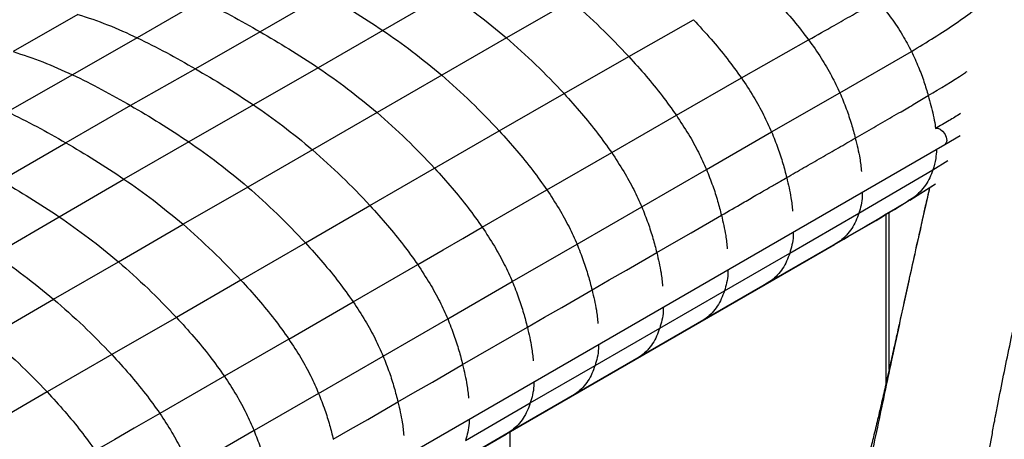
# Paper-space layout '_Isometric' of a CAD drawing. Header units: millimetres. Extents: x -373 to 687, y -154 to 896.
# Tile 6 of 15: x -110 to 157, y 584 to 698. Entities that reach past the tile are written whole.
import ezdxf

# ---------------------------------------------------------------- set-up
doc = ezdxf.new("R2010")
doc.units = ezdxf.units.MM

psp = doc.layouts.new('_Isometric')

# ---------------------------------------------------------------- linework, layer by layer
at = {"color": 7, "linetype": 'Continuous', "lineweight": 25}
for p, q in [((-26.92, 704.55), (-44.45, 694.44)), ((6.36, 704.92), (-11.18, 694.81)), ((-60.21, 702.88), (-77.74, 692.82)), ((39.9, 702.81), (22.34, 692.78)), ((-93.81, 699.14), (-111.35, 689.06)), ((55.47, 687.74), (73.03, 697.71)), ((-44.45, 694.44), (-61.97, 684.4)), ((-11.18, 694.81), (-28.71, 684.7)), ((-77.74, 692.82), (-95.29, 682.8)), ((22.34, 692.78), (4.8, 682.67)), ((85.99, 681.92), (104.21, 692.26)), ((112.67, 677.88), (132.07, 689.11)), ((37.93, 677.68), (55.47, 687.74)), ((-61.97, 684.4), (-79.51, 674.42)), ((-28.71, 684.7), (-46.23, 674.63)), ((-95.29, 682.8), (-112.87, 672.73)), ((4.8, 682.67), (-12.73, 672.55)), ((68.37, 671.79), (85.99, 681.92)), ((94.18, 667.29), (112.67, 677.88)), ((20.39, 667.56), (37.93, 677.68)), ((-79.51, 674.42), (-97.09, 664.36)), ((-46.23, 674.63), (-63.75, 664.6)), ((-12.73, 672.55), (-30.25, 662.45)), ((50.84, 661.69), (68.37, 671.79)), ((2.86, 657.44), (20.39, 667.56)), ((76.51, 657.1), (94.18, 667.29)), ((-114.67, 654.12), (-97.09, 664.36)), ((-63.75, 664.6), (-81.31, 654.51)), ((141.1, 663.86), (145.25, 666.33)), ((-182.45, 477.08), (141.11, 663.86)), ((-30.25, 662.45), (-47.77, 652.36)), ((33.3, 651.57), (50.84, 661.69)), ((137.91, 657.04), (141.96, 659.56)), ((-14.65, 647.33), (2.86, 657.44)), ((58.98, 646.98), (76.51, 657.1)), ((117.82, 645.24), (137.91, 657.04)), ((-98.89, 644.31), (-81.31, 654.51)), ((-47.77, 652.36), (-65.29, 642.25)), ((15.78, 641.45), (33.3, 651.57)), ((131.63, 648.81), (138.3, 653.04)), ((132.68, 649.52), (138.55, 653.23)), ((132.68, 649.52), (131.17, 648.58)), ((-32.14, 637.23), (-14.65, 647.33)), ((41.45, 636.86), (58.98, 646.98)), ((-116.44, 634.09), (-98.89, 644.31)), ((99.09, 634.42), (117.82, 645.24)), ((125.16, 644.93), (125.16, 599.04)), ((126.04, 602.95), (126.04, 645.45)), ((-82.83, 632.11), (-65.29, 642.25)), ((94.14, 627), (112.82, 637.8)), ((112.82, 637.8), (111.19, 636.77)), ((-49.63, 627.14), (-32.14, 637.23)), ((23.92, 626.74), (41.45, 636.86)), ((92.55, 625.96), (111.32, 636.81)), ((81.39, 624.19), (99.09, 634.42)), ((-100.37, 621.96), (-82.83, 632.11)), ((-19.21, 621.25), (-1.73, 631.34)), ((-49.63, 627.14), (-67.11, 617.04)), ((6.4, 616.62), (23.92, 626.74)), ((74.86, 615.75), (92.55, 625.96)), ((76.45, 616.78), (94.14, 627)), ((94.14, 627), (92.54, 625.99)), ((-117.9, 611.83), (-100.37, 621.96)), ((63.86, 614.07), (81.39, 624.19)), ((-36.66, 611.17), (-19.21, 621.25)), ((-67.11, 617.04), (-84.61, 606.94)), ((-11.09, 606.52), (6.4, 616.62)), ((58.92, 606.66), (76.45, 616.78)), ((76.45, 616.78), (74.84, 615.77)), ((10.46, 604.23), (27.99, 614.35)), ((46.33, 603.95), (63.86, 614.07)), ((57.32, 605.62), (74.85, 615.74)), ((-36.66, 611.17), (-54.12, 601.09)), ((-84.61, 606.94), (-102.13, 596.83)), ((-28.58, 596.43), (-11.09, 606.52)), ((41.38, 596.54), (58.92, 606.66)), ((58.92, 606.66), (57.31, 605.65)), ((28.79, 593.83), (46.33, 603.95)), ((39.79, 595.5), (57.32, 605.62)), ((-54.12, 601.09), (-71.59, 591)), ((-102.13, 596.83), (-119.66, 586.71)), ((-28.58, 596.43), (-46.06, 586.34)), ((22.26, 585.38), (39.79, 595.5)), ((23.85, 586.42), (41.38, 596.54)), ((41.38, 596.54), (39.78, 595.53)), ((11.26, 583.7), (28.79, 593.83)), ((-46.06, 586.34), (-63.56, 576.24)), ((4.72, 575.25), (22.26, 585.38)), ((6.32, 576.29), (23.85, 586.42)), ((23.85, 586.42), (22.24, 585.4)), ((23.33, 493.96), (23.33, 586))]:
    psp.add_line(p, q, dxfattribs=at)
at = {"color": 7, "linetype": 'Continuous', "lineweight": 25, "flags": 128}
for points in [[(138.61, 668.19), (139.18, 668.3), (139.86, 668.07)], [(139.86, 668.07), (140.53, 667.52), (141.11, 666.75), (141.49, 665.86), (141.63, 665), (141.49, 664.3), (141.11, 663.86), (141.11, 663.86)], [(63.05, 634.59), (67.73, 637.29), (72.4, 639.99), (80.58, 644.71)], [(-1.73, 631.34), (5.22, 635.35), (10.5, 638.4), (14.07, 640.46), (15.78, 641.45)], [(45.52, 624.47), (50.2, 627.17), (54.87, 629.87), (63.05, 634.59)], [(27.99, 614.35), (32.66, 617.05), (37.34, 619.75), (45.52, 624.47)], [(-7.07, 594.11), (-2.39, 596.81), (2.28, 599.51), (10.46, 604.23)], [(-24.6, 583.99), (-19.92, 586.69), (-15.24, 589.39), (-7.07, 594.11)], [(-71.6, 591), (-78.54, 586.99), (-83.82, 583.94), (-87.4, 581.88), (-89.1, 580.9)]]:
    psp.add_lwpolyline(points, dxfattribs=at)
at = {"color": 7, "linetype": 'Continuous', "lineweight": 25}
for points, knots in [([(148.01, 521.78), (147.61, 523.67), (147.34, 525.69), (147.07, 530.15), (147.06, 532.59), (147.28, 538.09), (147.51, 541.14), (148.03, 546.29), (148.23, 548.1), (148.69, 551.93), (148.94, 553.93), (150.35, 564.36), (151.88, 574), (153.96, 585.44), (154.32, 587.37), (154.7, 589.38), (154.84, 590.15), (154.87, 590.27), (154.88, 590.32), (154.88, 590.33), (154.88, 590.37), (154.9, 590.43), (154.97, 590.81), (155.16, 591.83), (156.36, 598.01), (157.57, 603.97), (160.96, 619.91), (163.42, 630.57), (168.39, 650.83), (170.9, 660.43), (174.62, 674.08), (175.85, 678.51), (177.67, 684.98), (178.27, 687.11), (179.47, 691.31), (180.06, 693.39), (183.05, 703.72), (185.47, 711.78), (188.81, 722.44), (189.5, 724.6), (190.91, 729), (193.09, 735.71), (195.43, 742.72), (198.67, 752.25), (200.36, 757.11), (202.97, 764.5), (203.85, 766.98), (205.64, 771.95), (206.55, 774.45), (211.13, 786.95), (214.93, 796.93), (219.5, 808.24), (220.4, 810.45), (222.19, 814.72), (223.07, 816.78), (225.66, 822.71), (227.33, 826.35), (232.2, 836.42), (235.26, 842), (238.27, 846.7)], [0, 0, 0, 0, 0.0625, 0.0625, 0.125, 0.125, 0.1875, 0.1875, 0.21875, 0.21875, 0.25, 0.25, 0.375, 0.375, 0.390625, 0.398437, 0.399414, 0.399902, 0.399902, 0.400024, 0.400024, 0.400146, 0.400391, 0.402344, 0.40625, 0.4375, 0.4375, 0.5, 0.5, 0.5625, 0.5625, 0.59375, 0.59375, 0.609375, 0.609375, 0.625, 0.625, 0.6875, 0.6875, 0.703125, 0.703125, 0.71875, 0.75, 0.75, 0.78125, 0.78125, 0.796875, 0.796875, 0.8125, 0.8125, 0.875, 0.875, 0.890625, 0.890625, 0.90625, 0.90625, 0.9375, 0.9375, 1, 1, 1, 1]), ([(90.72, 707.6), (92.38, 705.92), (95.6, 702.63), (100.14, 697.53), (102.88, 693.98), (104.21, 692.26)], [0, 0, 0, 0, 0.35205, 0.686529, 1, 1, 1, 1]), ([(-26.92, 704.55), (-24.31, 703.03), (-19.05, 699.97), (-13.81, 696.54), (-11.18, 694.81)], [0, 0, 0, 0, 0.497437, 1, 1, 1, 1]), ([(6.36, 704.92), (9.02, 703.08), (14.4, 699.36), (19.68, 694.99), (22.34, 692.78)], [0, 0, 0, 0, 0.494964, 1, 1, 1, 1]), ([(-60.21, 702.88), (-57.57, 701.57), (-52.32, 698.95), (-47.06, 695.94), (-44.45, 694.44)], [0, 0, 0, 0, 0.502555, 1, 1, 1, 1]), ([(39.9, 702.81), (42.57, 700.44), (47.87, 695.74), (52.95, 690.39), (55.47, 687.74)], [0, 0, 0, 0, 0.504041, 1, 1, 1, 1]), ([(104.21, 692.26), (106.52, 693.56), (110.49, 695.79), (116.73, 699.32), (120.6, 701.6), (122.84, 702.91)], [0, 0, 0, 0, 0.3668543, 0.6332309, 1, 1, 1, 1]), ([(122.84, 702.91), (124.11, 701.35), (126.56, 698.36), (129.65, 693.7), (131.28, 690.6), (132.07, 689.11)], [0, 0, 0, 0, 0.361426, 0.692914, 1, 1, 1, 1]), ([(-93.81, 699.14), (-91.13, 698.27), (-85.81, 696.54), (-80.41, 694.05), (-77.74, 692.82)], [0, 0, 0, 0, 0.505009, 1, 1, 1, 1]), ([(132.07, 689.11), (134.14, 690.37), (138.22, 692.85), (144.02, 696.61), (147.58, 699.2), (149.31, 700.46)], [0, 0, 0, 0, 0.345721, 0.680612, 1, 1, 1, 1]), ([(73.03, 697.71), (74.61, 695.97), (77.72, 692.58), (82.08, 687.32), (84.72, 683.68), (85.99, 681.92)], [0, 0, 0, 0, 0.351928, 0.686418, 1, 1, 1, 1]), ([(-44.45, 694.44), (-41.84, 692.92), (-36.58, 689.86), (-31.34, 686.42), (-28.71, 684.7)], [0, 0, 0, 0, 0.497445, 1, 1, 1, 1]), ([(-11.18, 694.81), (-8.52, 692.97), (-3.14, 689.25), (2.14, 684.88), (4.8, 682.67)], [0, 0, 0, 0, 0.494946, 1, 1, 1, 1]), ([(-77.74, 692.82), (-75.1, 691.51), (-69.85, 688.9), (-64.59, 685.89), (-61.97, 684.4)], [0, 0, 0, 0, 0.502511, 1, 1, 1, 1]), ([(22.34, 692.78), (25.02, 690.41), (30.33, 685.7), (35.41, 680.34), (37.93, 677.68)], [0, 0, 0, 0, 0.503985, 1, 1, 1, 1]), ([(104.21, 692.26), (105.37, 690.62), (107.61, 687.46), (110.44, 682.61), (111.94, 679.42), (112.67, 677.88)], [0, 0, 0, 0, 0.3606652, 0.6922458, 1, 1, 1, 1]), ([(-111.35, 689.06), (-108.67, 688.2), (-103.36, 686.49), (-97.97, 684.02), (-95.29, 682.8)], [0, 0, 0, 0, 0.50493, 1, 1, 1, 1]), ([(132.07, 689.11), (132.73, 687.7), (134.01, 684.97), (135.48, 680.95), (136.26, 678.38), (136.63, 677.14)], [0, 0, 0, 0, 0.3549494, 0.6877139, 1, 1, 1, 1]), ([(55.47, 687.74), (57.05, 685.98), (60.14, 682.55), (64.47, 677.24), (67.1, 673.57), (68.37, 671.79)], [0, 0, 0, 0, 0.351926, 0.686481, 1, 1, 1, 1]), ([(-61.97, 684.4), (-59.36, 682.87), (-54.1, 679.81), (-48.86, 676.36), (-46.23, 674.63)], [0, 0, 0, 0, 0.497486, 1, 1, 1, 1]), ([(-28.71, 684.7), (-26.05, 682.86), (-20.66, 679.14), (-15.39, 674.76), (-12.73, 672.55)], [0, 0, 0, 0, 0.494951, 1, 1, 1, 1]), ([(136.63, 677.14), (139.89, 679.08), (143.48, 681.22), (146.85, 683.5), (147.17, 683.71)], [0, 0, 0, 0, 0.905548, 1, 1, 1, 1]), ([(-95.29, 682.8), (-92.65, 681.5), (-87.4, 678.92), (-82.13, 675.91), (-79.51, 674.42)], [0, 0, 0, 0, 0.502408, 1, 1, 1, 1]), ([(4.8, 682.67), (7.48, 680.3), (12.79, 675.59), (17.87, 670.22), (20.39, 667.56)], [0, 0, 0, 0, 0.503973, 1, 1, 1, 1]), ([(85.99, 681.92), (87.11, 680.24), (89.27, 677.01), (92.01, 672.08), (93.47, 668.85), (94.18, 667.29)], [0, 0, 0, 0, 0.360599, 0.692198, 1, 1, 1, 1]), ([(112.67, 677.88), (113.27, 676.43), (114.45, 673.61), (115.81, 669.51), (116.51, 666.89), (116.86, 665.62)], [0, 0, 0, 0, 0.354796, 0.687666, 1, 1, 1, 1]), ([(37.93, 677.68), (39.51, 675.91), (42.6, 672.47), (46.94, 667.15), (49.57, 663.47), (50.84, 661.69)], [0, 0, 0, 0, 0.351944, 0.686516, 1, 1, 1, 1]), ([(116.86, 665.62), (118.52, 666.57), (121.01, 668), (125.15, 670.39), (128.87, 672.54), (132.97, 674.95), (135.41, 676.41), (136.63, 677.14)], [0, 0, 0, 0, 0.249987, 0.374981, 0.624968, 0.81248, 1, 1, 1, 1]), ([(136.63, 677.14), (136.88, 676.25), (137.39, 674.46), (138, 671.81), (138.42, 669.72), (138.56, 668.54), (138.6, 668.21)], [0, 0, 0, 0, 0.295844, 0.590525, 0.885281, 1, 1, 1, 1]), ([(-112.87, 672.73), (-110.23, 671.43), (-104.98, 668.86), (-99.71, 665.85), (-97.09, 664.36)], [0, 0, 0, 0, 0.50236, 1, 1, 1, 1]), ([(-79.51, 674.42), (-76.9, 672.89), (-71.63, 669.82), (-66.39, 666.34), (-63.75, 664.6)], [0, 0, 0, 0, 0.497587, 1, 1, 1, 1]), ([(-46.23, 674.63), (-43.57, 672.78), (-38.19, 669.04), (-32.91, 664.66), (-30.25, 662.45)], [0, 0, 0, 0, 0.494983, 1, 1, 1, 1]), ([(-12.73, 672.55), (-10.05, 670.18), (-4.74, 665.47), (0.34, 660.1), (2.86, 657.44)], [0, 0, 0, 0, 0.503977, 1, 1, 1, 1]), ([(68.37, 671.79), (69.48, 670.1), (71.62, 666.86), (74.35, 661.91), (75.81, 658.66), (76.51, 657.1)], [0, 0, 0, 0, 0.360746, 0.692356, 1, 1, 1, 1]), ([(145.35, 672.26), (144.33, 671.62), (142.12, 670.25), (139.84, 668.91), (138.61, 668.19)], [0, 0, 0, 0, 0.462941, 1, 1, 1, 1]), ([(20.39, 667.56), (21.98, 665.8), (25.07, 662.35), (29.41, 657.03), (32.03, 653.35), (33.3, 651.57)], [0, 0, 0, 0, 0.35195, 0.68652, 1, 1, 1, 1]), ([(94.18, 667.29), (94.77, 665.82), (95.92, 662.98), (97.24, 658.84), (97.93, 656.2), (98.26, 654.92)], [0, 0, 0, 0, 0.354839, 0.687733, 1, 1, 1, 1]), ([(-97.09, 664.36), (-94.47, 662.83), (-89.2, 659.75), (-83.95, 656.26), (-81.31, 654.51)], [0, 0, 0, 0, 0.4976385, 1, 1, 1, 1]), ([(-63.75, 664.6), (-61.09, 662.74), (-55.71, 658.98), (-50.43, 654.58), (-47.77, 652.36)], [0, 0, 0, 0, 0.4950647, 1, 1, 1, 1]), ([(98.26, 654.92), (99.82, 655.81), (102.16, 657.16), (105.28, 658.96), (107.62, 660.31), (109.96, 661.65), (113.04, 663.42), (115.34, 664.74), (116.86, 665.62)], [0, 0, 0, 0, 0.2516293, 0.377444, 0.5032587, 0.6290733, 0.754888, 1, 1, 1, 1]), ([(116.86, 665.62), (117.31, 663.79), (118.08, 660.72), (118.41, 657.79), (118.54, 656.61)], [0, 0, 0, 0, 0.5960388, 1, 1, 1, 1]), ([(-30.25, 662.45), (-27.57, 660.07), (-22.26, 655.36), (-17.17, 649.99), (-14.65, 647.33)], [0, 0, 0, 0, 0.503974, 1, 1, 1, 1]), ([(138.86, 662.56), (138.81, 661.72), (138.7, 659.75), (138.2, 658.03), (137.91, 657.04)], [0, 0, 0, 0, 0.4272, 1, 1, 1, 1]), ([(50.84, 661.69), (51.95, 659.99), (54.09, 656.74), (56.82, 651.79), (58.28, 648.54), (58.98, 646.98)], [0, 0, 0, 0, 0.360825, 0.692429, 1, 1, 1, 1]), ([(2.86, 657.44), (4.45, 655.68), (7.54, 652.23), (11.88, 646.91), (14.51, 643.23), (15.78, 641.45)], [0, 0, 0, 0, 0.351945, 0.686517, 1, 1, 1, 1]), ([(76.51, 657.1), (77.1, 655.63), (78.25, 652.79), (79.57, 648.64), (80.25, 645.99), (80.58, 644.71)], [0, 0, 0, 0, 0.35494, 0.687787, 1, 1, 1, 1]), ([(137.91, 657.04), (137.64, 656.31), (137.09, 654.82), (135.91, 652.84), (134.46, 651.01), (133.28, 650.02), (132.68, 649.52)], [0, 0, 0, 0, 0.235953, 0.48108, 0.735615, 1, 1, 1, 1]), ([(-114.67, 654.12), (-112.05, 652.59), (-106.79, 649.52), (-101.53, 646.05), (-98.89, 644.31)], [0, 0, 0, 0, 0.497587, 1, 1, 1, 1]), ([(-81.31, 654.51), (-78.65, 652.65), (-73.26, 648.88), (-67.96, 644.47), (-65.29, 642.25)], [0, 0, 0, 0, 0.495112, 1, 1, 1, 1]), ([(80.58, 644.71), (82.51, 645.82), (85.63, 647.63), (90.12, 650.22), (93.54, 652.19), (96.32, 653.79), (97.72, 654.6), (98.26, 654.92)], [0, 0, 0, 0, 0.3271352, 0.5293047, 0.762779, 0.9070951, 1, 1, 1, 1]), ([(98.26, 654.92), (98.7, 653.07), (99.45, 649.98), (99.75, 647.02), (99.87, 645.83)], [0, 0, 0, 0, 0.595932, 1, 1, 1, 1]), ([(-47.77, 652.36), (-45.08, 649.98), (-39.77, 645.25), (-34.67, 639.89), (-32.14, 637.23)], [0, 0, 0, 0, 0.503981, 1, 1, 1, 1]), ([(33.3, 651.57), (34.42, 649.87), (36.56, 646.62), (39.29, 641.67), (40.75, 638.42), (41.45, 636.86)], [0, 0, 0, 0, 0.360846, 0.69244, 1, 1, 1, 1]), ([(137, 652.22), (136.6, 650.44), (135.49, 645.54), (133.73, 637.69), (132.27, 631.16), (131.43, 627.38), (131.17, 626.2), (130.93, 625.1), (130.69, 624.02), (130.45, 622.96), (130.07, 621.22), (129.55, 618.84), (128.89, 615.88), (128.27, 613.05), (127.68, 610.35), (127.11, 607.79), (126.56, 605.32), (125.98, 602.69), (125.23, 599.35), (124.25, 595.03), (123.11, 590.13), (121.97, 585.39), (120.89, 581.07), (119.82, 576.99), (118.72, 573), (117.66, 569.39), (116.67, 566.2), (115.76, 563.4), (114.75, 560.46), (113.52, 557.07), (112.04, 553.28), (110.29, 549.17), (108.29, 544.93), (106.13, 540.82), (103.83, 537.01), (102.22, 534.52), (101.28, 533.29), (101.15, 533.13)], [0, 0, 0, 0, 0.0417774, 0.1156506, 0.1865157, 0.197476, 0.2063816, 0.2151809, 0.2238736, 0.2324592, 0.2409375, 0.2660797, 0.2902185, 0.3133515, 0.3354801, 0.3566089, 0.3767452, 0.3966656, 0.4219404, 0.4640799, 0.5121504, 0.5547382, 0.5922332, 0.6293803, 0.6668344, 0.703329, 0.7278942, 0.7522687, 0.7767069, 0.8037104, 0.8365518, 0.86755, 0.9010635, 0.9369166, 0.9653788, 0.9954675, 1, 1, 1, 1]), ([(136.97, 652.2), (136.46, 649.97), (134.71, 642.26), (132.78, 633.58), (131.26, 626.6), (130.79, 624.48), (130.44, 622.86), (130.09, 621.24), (129.74, 619.63), (129.4, 618.02), (129.05, 616.43), (128.12, 612.08), (126.71, 605.45), (124.84, 596.66), (123.01, 588.07), (121.15, 579.45), (119.23, 570.88), (117.47, 563.46), (115.85, 557.13), (114.38, 551.85), (113.29, 548.45), (112.78, 546.82)], [0, 0, 0, 0, 0.062939, 0.217509, 0.247256, 0.262849, 0.278407, 0.293924, 0.309398, 0.324825, 0.3402, 0.355521, 0.450308, 0.532172, 0.610697, 0.698876, 0.780435, 0.854982, 0.907637, 0.955949, 1, 1, 1, 1]), ([(111.21, 636.74), (114.55, 638.67), (121.3, 642.56), (127.88, 646.54), (131.19, 648.55)], [0, 0, 0, 0, 0.496528, 1, 1, 1, 1]), ([(112.82, 637.8), (116.14, 639.71), (122.84, 643.58), (129.38, 647.53), (132.68, 649.52)], [0, 0, 0, 0, 0.496076, 1, 1, 1, 1]), ([(118.74, 650.95), (118.75, 650.59), (118.77, 648.47), (118.25, 646.71), (117.82, 645.24)], [0, 0, 0, 0, 0.16818, 1, 1, 1, 1]), ([(-14.65, 647.33), (-13.07, 645.56), (-9.97, 642.12), (-5.63, 636.8), (-3, 633.12), (-1.73, 631.34)], [0, 0, 0, 0, 0.351939, 0.686514, 1, 1, 1, 1]), ([(58.98, 646.98), (59.57, 645.51), (60.72, 642.66), (62.03, 638.52), (62.72, 635.87), (63.05, 634.59)], [0, 0, 0, 0, 0.354981, 0.687827, 1, 1, 1, 1]), ([(-98.89, 644.31), (-96.22, 642.46), (-90.82, 638.71), (-85.51, 634.32), (-82.83, 632.11)], [0, 0, 0, 0, 0.495065, 1, 1, 1, 1]), ([(80.58, 644.71), (81.02, 642.87), (81.76, 639.77), (82.06, 636.81), (82.18, 635.62)], [0, 0, 0, 0, 0.595993, 1, 1, 1, 1]), ([(117.82, 645.24), (117.56, 644.51), (117.02, 643.02), (115.9, 641.05), (114.52, 639.24), (113.4, 638.28), (112.82, 637.8)], [0, 0, 0, 0, 0.236181, 0.481352, 0.735792, 1, 1, 1, 1]), ([(-65.29, 642.25), (-62.61, 639.87), (-57.27, 635.15), (-52.16, 629.79), (-49.63, 627.14)], [0, 0, 0, 0, 0.503985, 1, 1, 1, 1]), ([(15.78, 641.45), (16.89, 639.75), (19.03, 636.5), (21.76, 631.55), (23.22, 628.3), (23.92, 626.74)], [0, 0, 0, 0, 0.360841, 0.692436, 1, 1, 1, 1]), ([(100.04, 640.15), (100.04, 639.79), (100.04, 637.66), (99.52, 635.89), (99.09, 634.42)], [0, 0, 0, 0, 0.168921, 1, 1, 1, 1]), ([(-32.14, 637.23), (-30.56, 635.47), (-27.46, 632.03), (-23.11, 626.71), (-20.48, 623.03), (-19.21, 621.25)], [0, 0, 0, 0, 0.351951, 0.686512, 1, 1, 1, 1]), ([(41.45, 636.86), (42.04, 635.39), (43.18, 632.54), (44.5, 628.4), (45.19, 625.75), (45.52, 624.47)], [0, 0, 0, 0, 0.3550034, 0.6878244, 1, 1, 1, 1]), ([(-116.44, 634.09), (-113.77, 632.25), (-108.37, 628.52), (-103.06, 624.16), (-100.37, 621.96)], [0, 0, 0, 0, 0.4949833, 1, 1, 1, 1]), ([(63.05, 634.59), (63.49, 632.75), (64.23, 629.65), (64.53, 626.69), (64.65, 625.5)], [0, 0, 0, 0, 0.59607, 1, 1, 1, 1]), ([(99.09, 634.42), (98.83, 633.69), (98.29, 632.2), (97.18, 630.23), (95.82, 628.43), (94.71, 627.48), (94.14, 627)], [0, 0, 0, 0, 0.2362679, 0.481468, 0.7358754, 1, 1, 1, 1]), ([(-82.83, 632.11), (-80.14, 629.74), (-74.79, 625.04), (-69.66, 619.69), (-67.11, 617.04)], [0, 0, 0, 0, 0.503981, 1, 1, 1, 1]), ([(-1.73, 631.34), (-0.62, 629.64), (1.52, 626.39), (4.25, 621.44), (5.7, 618.19), (6.4, 616.62)], [0, 0, 0, 0, 0.360847, 0.692441, 1, 1, 1, 1]), ([(82.34, 629.93), (82.34, 629.57), (82.34, 627.44), (81.82, 625.67), (81.39, 624.19)], [0, 0, 0, 0, 0.169169, 1, 1, 1, 1]), ([(-49.63, 627.14), (-48.03, 625.38), (-44.92, 621.94), (-40.56, 616.63), (-37.93, 612.95), (-36.66, 611.17)], [0, 0, 0, 0, 0.351953, 0.686511, 1, 1, 1, 1]), ([(23.92, 626.74), (24.51, 625.27), (25.66, 622.42), (26.97, 618.28), (27.66, 615.63), (27.99, 614.35)], [0, 0, 0, 0, 0.354992, 0.687833, 1, 1, 1, 1]), ([(45.52, 624.47), (45.96, 622.62), (46.7, 619.53), (47, 616.57), (47.12, 615.37)], [0, 0, 0, 0, 0.596149, 1, 1, 1, 1]), ([(-100.37, 621.96), (-97.67, 619.6), (-92.3, 614.92), (-87.16, 609.58), (-84.61, 606.94)], [0, 0, 0, 0, 0.503974, 1, 1, 1, 1]), ([(81.39, 624.19), (81.13, 623.46), (80.59, 621.98), (79.48, 620.01), (78.13, 618.22), (77.01, 617.27), (76.45, 616.78)], [0, 0, 0, 0, 0.236276, 0.48148, 0.735886, 1, 1, 1, 1]), ([(-19.21, 621.25), (-18.09, 619.55), (-15.95, 616.3), (-13.24, 611.34), (-11.79, 608.09), (-11.09, 606.52)], [0, 0, 0, 0, 0.360844, 0.692439, 1, 1, 1, 1]), ([(64.81, 619.81), (64.81, 619.45), (64.81, 617.31), (64.29, 615.54), (63.86, 614.07)], [0, 0, 0, 0, 0.169336, 1, 1, 1, 1]), ([(-67.11, 617.04), (-65.51, 615.28), (-62.4, 611.86), (-58.02, 606.55), (-55.39, 602.87), (-54.12, 601.09)], [0, 0, 0, 0, 0.351951, 0.686512, 1, 1, 1, 1]), ([(6.4, 616.62), (6.99, 615.15), (8.13, 612.31), (9.45, 608.16), (10.13, 605.51), (10.46, 604.23)], [0, 0, 0, 0, 0.355004, 0.687824, 1, 1, 1, 1]), ([(27.99, 614.35), (28.43, 612.5), (29.16, 609.41), (29.46, 606.45), (29.59, 605.25)], [0, 0, 0, 0, 0.596225, 1, 1, 1, 1]), ([(63.86, 614.07), (63.6, 613.34), (63.06, 611.85), (61.95, 609.89), (60.59, 608.09), (59.48, 607.14), (58.92, 606.66)], [0, 0, 0, 0, 0.236278, 0.481475, 0.735877, 1, 1, 1, 1]), ([(-117.9, 611.83), (-115.2, 609.47), (-109.83, 604.8), (-104.68, 599.47), (-102.13, 596.83)], [0, 0, 0, 0, 0.503977, 1, 1, 1, 1]), ([(-36.66, 611.17), (-35.55, 609.48), (-33.41, 606.22), (-30.7, 601.26), (-29.27, 598), (-28.58, 596.43)], [0, 0, 0, 0, 0.360849, 0.692445, 1, 1, 1, 1]), ([(47.27, 609.69), (47.28, 609.33), (47.28, 607.19), (46.76, 605.42), (46.33, 603.95)], [0, 0, 0, 0, 0.169498, 1, 1, 1, 1]), ([(-84.61, 606.94), (-83.01, 605.19), (-79.88, 601.76), (-75.5, 596.46), (-72.87, 592.78), (-71.6, 591)], [0, 0, 0, 0, 0.3519394, 0.6865137, 1, 1, 1, 1]), ([(-11.09, 606.52), (-10.51, 605.05), (-9.37, 602.2), (-8.07, 598.04), (-7.4, 595.39), (-7.07, 594.11)], [0, 0, 0, 0, 0.354992, 0.687833, 1, 1, 1, 1]), ([(10.46, 604.23), (10.89, 602.38), (11.63, 599.28), (11.93, 596.33), (12.05, 595.13)], [0, 0, 0, 0, 0.596305, 1, 1, 1, 1]), ([(46.33, 603.95), (46.06, 603.22), (45.53, 601.73), (44.42, 599.77), (43.06, 597.97), (41.95, 597.02), (41.38, 596.54)], [0, 0, 0, 0, 0.236276, 0.481479, 0.735885, 1, 1, 1, 1]), ([(-54.12, 601.09), (-53.01, 599.4), (-50.87, 596.14), (-48.17, 591.17), (-46.75, 587.91), (-46.06, 586.34)], [0, 0, 0, 0, 0.360844, 0.692439, 1, 1, 1, 1]), ([(29.74, 599.57), (29.74, 599.21), (29.75, 597.07), (29.23, 595.3), (28.79, 593.83)], [0, 0, 0, 0, 0.169665, 1, 1, 1, 1]), ([(-102.13, 596.83), (-100.52, 595.07), (-97.39, 591.65), (-93.01, 586.35), (-90.38, 582.68), (-89.1, 580.9)], [0, 0, 0, 0, 0.351945, 0.686517, 1, 1, 1, 1]), ([(-28.58, 596.43), (-28, 594.96), (-26.87, 592.1), (-25.59, 587.93), (-24.92, 585.27), (-24.6, 583.99)], [0, 0, 0, 0, 0.355004, 0.687823, 1, 1, 1, 1]), ([(-7.07, 594.11), (-6.64, 592.26), (-5.91, 589.16), (-5.61, 586.2), (-5.49, 585)], [0, 0, 0, 0, 0.59638, 1, 1, 1, 1]), ([(28.79, 593.83), (28.53, 593.1), (28, 591.61), (26.89, 589.65), (25.53, 587.85), (24.42, 586.9), (23.85, 586.42)], [0, 0, 0, 0, 0.236278, 0.481475, 0.735877, 1, 1, 1, 1]), ([(-71.59, 591), (-70.48, 589.31), (-68.35, 586.06), (-65.66, 581.08), (-64.24, 577.81), (-63.56, 576.24)], [0, 0, 0, 0, 0.360847, 0.692441, 1, 1, 1, 1]), ([(12.21, 589.45), (12.21, 589.08), (12.21, 586.95), (11.69, 585.17), (11.26, 583.7)], [0, 0, 0, 0, 0.169828, 1, 1, 1, 1]), ([(-119.66, 586.71), (-118.05, 584.95), (-114.92, 581.53), (-110.54, 576.23), (-107.91, 572.56), (-106.63, 570.78)], [0, 0, 0, 0, 0.35195, 0.68652, 1, 1, 1, 1]), ([(-46.06, 586.34), (-45.49, 584.86), (-44.37, 581.99), (-43.1, 577.82), (-42.45, 575.16), (-42.13, 573.87)], [0, 0, 0, 0, 0.354992, 0.687833, 1, 1, 1, 1])]:
    psp.add_open_spline(points, degree=3, knots=knots, dxfattribs=at)

doc.saveas('drawing.dxf')
